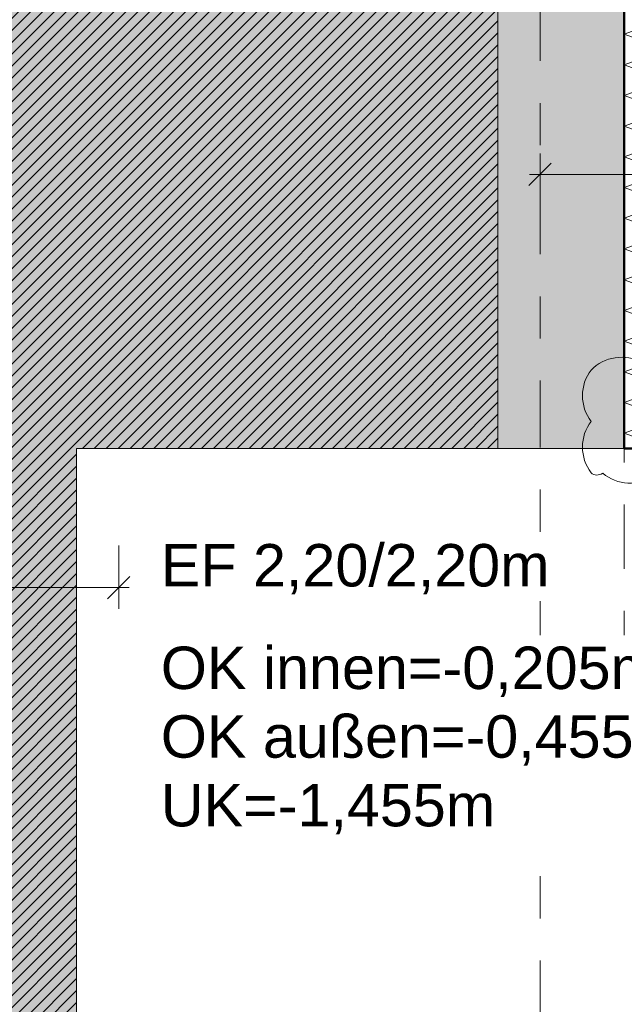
# Model space of a CAD drawing. Header units: metres. Extents: x -273 to 6, y -183 to 13.
# Tile 230 of 256: x -75.91 to -74.47, y -28.42 to -26.08. Entities that reach past the tile are written whole.
import ezdxf

# ---------------------------------------------------------------- set-up
doc = ezdxf.new("R2010")
doc.units = ezdxf.units.M
doc.header["$LTSCALE"] = 0.05
doc.header["$PDMODE"] = 1
doc.header["$PDSIZE"] = -2
doc.linetypes.add('ISO-02 Strichlinie', pattern=[3.81, 3.048, -0.762])
doc.linetypes.add('Linienart-53', pattern=[5.291531, 3.175, -1.058062, 0.352704, -0.705764])
doc.layers.get('0').update_dxf_attribs({"lineweight": 25})
for name, color, linetype, lineweight, true_color in [('00 -Bauelemente -Dämmung innen', 7, 'Continuous', 9, 0xff7fe6), ('30 -32 Gründung- 2 Flachgründungen u. Bodenplatten', 7, 'Continuous', 9, 0xff6633), ('30 -32 Gründung-4 Frostschürze', 7, 'Continuous', 9, 0x66aaff), ('70 -72 Beschriftung- 1 Beschriftung allgemein', 7, 'Continuous', 9, 0xff6633), ('70 -76 Bemaßung- 2 Allgemein', 7, 'Continuous', 5, 0x6666cc), ('70 -77 Revision- 2 Wolken', 7, 'Continuous', 18, 0x944cff)]:
    doc.layers.add(name, color=color, linetype=linetype, lineweight=lineweight, true_color=true_color)
for name, color, linetype, lineweight in [('30 -35 Decken- 2 Beläge- Dämmung', 7, 'Continuous', 9), ('70 -71 Achsen- 1 Gebäudeachsen', 7, 'Linienart-53', 18), ('Keine', 7, 'Continuous', 9)]:
    doc.layers.add(name, color=color, linetype=linetype, lineweight=lineweight)
doc.styles.add('Arial', font='arial.ttf')
doc.dimstyles.new('k+k_klein', dxfattribs={"dimtxt": 0.100689, "dimasz": 0.05302, "dimexe": 0.05, "dimexo": 0.15, "dimgap": 0.005, "dimtad": 1, "dimdec": 3, "dimtxsty": 'Arial', "dimblk": 'VW_SLASH-2', "dimblk1": 'VW_SLASH-2', "dimblk2": 'VW_SLASH-2', "dimcen": 0, "dimdle": 0.025, "dimadec": 3, "dimazin": 0, "dimtfac": 0.75, "dimtdec": 3, "dimtix": 1, "dimtmove": 0, "dimatfit": 0, "dimldrblk": 'VW_FILLEDARROW', "dimfxl": 0.1, "dimfxlon": 1, "dimfrac": 2, "dimtolj": 1, "dimarcsym": 0})

# ---------------------------------------------------------------- blocks, each defined once
blk = doc.blocks.new('_Achsen (3D)')
at = {"layer": '70 -71 Achsen- 1 Gebäudeachsen', "transparency": 33554687}
blk.add_line((-74.671, 3.8), (-74.671, -46.172), dxfattribs=at)
blk = doc.blocks.new('Gruppe-2398')
at = {"layer": '30 -32 Gründung- 2 Flachgründungen u. Bodenplatten', "flags": 128}
blk.add_lwpolyline([(-75.771, -27.097), (-73.571, -27.097), (-73.571, -29.297), (-75.771, -29.297)], close=True, dxfattribs=at)
at = {"color": 255}
for points in [[(-75.571, -27.4593), (-74.6426, -27.4593), (-74.6426, -27.297), (-75.571, -27.297)], [(-75.571, -28.0273), (-74.3798, -28.0273), (-74.3798, -27.5405), (-75.571, -27.5405)]]:
    blk.add_wipeout(points, dxfattribs=at).dxf.layer = '70 -72 Beschriftung- 1 Beschriftung allgemein'
at = {"layer": '70 -72 Beschriftung- 1 Beschriftung allgemein', "char_height": 0.100689, "attachment_point": 1, "line_spacing_factor": 0.970891, "style": 'Arial'}
for s, insert in [('EF 2,20/2,20m', (-75.571, -27.3241)), ('OK innen=-0,205m\\POK außen=-0,455\\PUK=-1,455m', (-75.571, -27.5675))]:
    blk.add_mtext(s, dxfattribs=dict(at, insert=insert))
blk = doc.blocks.new('Gruppe-2399')
at = {"color": 255, "linetype": 'Continuous', "lineweight": 5}
blk.add_wipeout([(-74.371, -27.097), (-74.371, -24.047), (-74.471, -24.047), (-74.471, -27.097)], dxfattribs=at).dxf.layer = '00 -Bauelemente -Dämmung innen'
blk = doc.blocks.new('Gruppe-2400')
at = {"layer": '00 -Bauelemente -Dämmung innen', "color": 7, "transparency": 33554687, "flags": 128}
blk.add_lwpolyline([(-74.371, -27.097), (-74.471, -27.0606), (-74.371, -27.0242), (-74.471, -26.9879), (-74.371, -26.9515), (-74.471, -26.9151), (-74.371, -26.8787), (-74.471, -26.8423), (-74.371, -26.8059), (-74.471, -26.7695), (-74.371, -26.7331), (-74.471, -26.6967), (-74.371, -26.6603), (-74.471, -26.6239), (-74.371, -26.5875), (-74.471, -26.5511), (-74.371, -26.5147), (-74.471, -26.4783), (-74.371, -26.4419), (-74.471, -26.4055), (-74.371, -26.3691), (-74.471, -26.3327), (-74.371, -26.2963), (-74.471, -26.2599), (-74.371, -26.2235), (-74.471, -26.1871), (-74.371, -26.1507), (-74.471, -26.1143), (-74.371, -26.0779)], dxfattribs=at)
blk = doc.blocks.new('Gruppe-2401')
at = {"layer": '00 -Bauelemente -Dämmung innen', "color": 7, "linetype": 'Continuous', "lineweight": 9, "transparency": 33554687}
blk.add_line((-74.471, -27.097), (-74.371, -27.097), dxfattribs=at)
blk = doc.blocks.new('Gruppe-2403')
at = {"color": 7, "transparency": 33554687}
blk.add_blockref('Gruppe-2401', (0, 0), dxfattribs=at)
blk = doc.blocks.new('Gruppe-2404')
at = {"layer": '00 -Bauelemente -Dämmung innen', "color": 7, "linetype": 'Continuous', "lineweight": 9, "transparency": 33554687}
blk.add_line((-74.471, -24.047), (-74.471, -27.097), dxfattribs=at)
blk = doc.blocks.new('Gruppe-2406')
at = {"color": 7, "transparency": 33554687}
blk.add_blockref('Gruppe-2404', (0, 0), dxfattribs=at)
blk = doc.blocks.new('Gruppe-2407')
at = {"layer": '00 -Bauelemente -Dämmung innen', "color": 7}
blk.add_blockref('Gruppe-2399', (0, 0), dxfattribs=at)
at = {"color": 7, "transparency": 33554687}
for name in ['Gruppe-2403', 'Gruppe-2406']:
    blk.add_blockref(name, (0, 0), dxfattribs=at)
at = {"layer": '00 -Bauelemente -Dämmung innen', "color": 7, "transparency": 33554687}
blk.add_blockref('Gruppe-2400', (0, 0), dxfattribs=at)
blk = doc.blocks.new('Gruppe-2408')
at = {"layer": '00 -Bauelemente -Dämmung innen', "color": 7, "transparency": 33554687}
blk.add_blockref('Gruppe-2407', (0, 0), dxfattribs=at)
at = {"layer": '00 -Bauelemente -Dämmung innen', "color": 0, "flags": 1}
for tag in ['prm0_value', 'prm1_value', 'prm2_value', 'prm3_value', 'prm4_value', 'prm5_value', 'prm6_value', 'IFC_UUID', 'instanceID', 'prm0_name', 'prm0_type', 'prm1_name', 'prm1_type', 'prm2_name', 'prm2_type', 'prm3_name', 'prm3_type', 'prm4_name', 'prm4_type', 'prm5_name', 'prm5_type', 'prm6_name', 'prm6_type']:
    blk.add_attdef(tag, (-74.471, -27.097), '', height=0.00018, dxfattribs=at)
blk = doc.blocks.new('Gruppe-2683')
at = {"layer": '70 -77 Revision- 2 Wolken', "transparency": 33554687, "flags": 128}
blk.add_lwpolyline([(-74.55, -27.155, -0.162278), (-74.5703, -27.094, -0.162278), (-74.55, -27.0331, -0.162278), (-74.5703, -26.9721, -0.162278), (-74.55, -26.9112, -0.162278), (-74.4928, -26.882, -0.162278), (-74.4294, -26.893, -0.162278), (-74.3684, -26.8728, -0.162278), (-74.3075, -26.8932, -0.162278), (-74.2465, -26.873, -0.162278), (-74.1856, -26.8934, -0.162278), (-74.1246, -26.8732, -0.162278), (-74.0637, -26.8937, -0.162278), (-74.0027, -26.8735, -0.162278), (-73.9418, -26.8939, -0.162278), (-73.8808, -26.8737, -0.162278), (-73.8198, -26.8941, -0.162278), (-73.7588, -26.8739, -0.162278), (-73.6979, -26.8943, -0.162278), (-73.6369, -26.8741, -0.162278), (-73.576, -26.8946, -0.162278), (-73.515, -26.8744, -0.162278), (-73.4541, -26.8948, -0.162278), (-73.3919, -26.8784, -0.162278), (-73.3324, -26.9027, -0.162278), (-73.3124, -26.9637, -0.162278), (-73.3331, -27.0246, -0.162278), (-73.3131, -27.0857, -0.162278), (-73.3338, -27.1465, -0.162278), (-73.3138, -27.2076, -0.162278), (-73.3345, -27.2684, -0.162278), (-73.3145, -27.3295, -0.162278), (-73.3352, -27.3903, -0.162278), (-73.3152, -27.4514, -0.162278), (-73.3359, -27.5122, -0.162278), (-73.3159, -27.5733, -0.162278), (-73.3366, -27.6342, -0.162278), (-73.3166, -27.6952, -0.162278), (-73.3373, -27.7561, -0.162278), (-73.3173, -27.8172, -0.162278), (-73.338, -27.878, -0.162278), (-73.3201, -27.9397, -0.162278), (-73.3429, -27.9998, -0.162278), (-73.404, -28.0196, -0.162278), (-73.4648, -27.9988, -0.162278), (-73.5259, -28.0186, -0.162278), (-73.5867, -27.9978, -0.162278), (-73.6503, -27.9885, -0.162278), (-73.6956, -27.9429, -0.162278), (-73.7139, -27.8813, -0.162278), (-73.6916, -27.821, -0.162278), (-73.7099, -27.7594, -0.162278), (-73.6875, -27.6992, -0.162278), (-73.7058, -27.6376, -0.162278), (-73.6835, -27.5773, -0.162278), (-73.7018, -27.5157, -0.162278), (-73.6795, -27.4554, -0.162278), (-73.6978, -27.3939, -0.162278), (-73.6755, -27.3336, -0.162278), (-73.6937, -27.272, -0.162278), (-73.6714, -27.2117, -0.162278), (-73.7349, -27.2218, -0.162278), (-73.7917, -27.1917, -0.162278), (-73.8536, -27.209, -0.162278), (-73.9135, -27.1858, -0.162278), (-73.9753, -27.2031, -0.162278), (-74.0352, -27.1799, -0.162278), (-74.0971, -27.1973, -0.162278), (-74.157, -27.174, -0.162278), (-74.2189, -27.1914, -0.162278), (-74.2788, -27.1681, -0.162278), (-74.3407, -27.1855, -0.162278), (-74.4006, -27.1622, -0.162278), (-74.4624, -27.1796, -0.162278), (-74.5223, -27.1563, -0.162278), (-74.5364, -27.1603, -0.162278), (-74.55, -27.155)], format="xyb", close=True, dxfattribs=at)
blk = doc.blocks.new('_FU_2D LP5 (2D)')
at = {"layer": '30 -35 Decken- 2 Beläge- Dämmung', "linetype": 'Continuous', "lineweight": 18, "true_color": 0xd9d9d9}
h = blk.add_hatch(dxfattribs=at)
h.set_pattern_fill('Schraffur grau', color=254, style=0, pattern_type=2)
h.set_pattern_definition([(45, (-88.613402, -25.839444), (0.014142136, -0.014142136), [])])
h.paths.add_polyline_path([(-75.77099996, -21.84704198), (-74.77099996, -21.84704198), (-74.77099996, -20.54704198), (-75.67099996, -20.54704198), (-75.67099996, -14.84704198), (-79.77099996, -14.84704198), (-79.77099996, -29.09704198), (-80.92099996, -29.09704198), (-80.92099996, -29.93902719), (-80.92109109, -29.93902719), (-80.92109109, -33.19704198), (-84.92099996, -33.19704198), (-84.92099996, -29.93902719), (-84.92109109, -29.93902719), (-84.92109109, -29.09704198), (-89.17099996, -29.09704198), (-89.17099996, -33.19704198), (-93.17109109, -33.19704198), (-93.17109109, -29.09704198), (-98.82099996, -29.09704198), (-98.82099996, -34.09704198), (-75.67099996, -34.09704198), (-75.67099996, -30.59704198), (-73.67099996, -30.59704198), (-73.67099996, -35.19704198), (-74.57099996, -35.19704198), (-74.57099996, -38.67204198), (-73.89599996, -38.67204198), (-73.89599996, -39.34704198), (-67.52099996, -39.34704198), (-67.52099996, -38.34704198), (-65.32099996, -38.34704198), (-65.32099996, -39.34704198), (-59.27099996, -39.34704198), (-59.27099996, -38.34704198), (-57.07099996, -38.34704198), (-57.07099996, -39.34704198), (-50.67099996, -39.34704198), (-50.67099996, -28.29704198), (-56.92099996, -28.29704198), (-56.92099996, -32.44704198), (-59.42099996, -32.44704198), (-59.42099996, -28.29704198), (-65.17099996, -28.29704198), (-65.17099996, -32.44704198), (-67.67099996, -32.44704198), (-67.67099996, -28.29704198), (-73.57099996, -28.29704198), (-73.57099996, -29.29704198), (-75.77099996, -29.29704198), (-75.77099996, -27.09704198), (-74.77099996, -27.09704198), (-74.77099996, -24.04704198), (-75.77099996, -24.04704198)])
at = {"layer": 'Keine', "linetype": 'Continuous', "lineweight": 0, "transparency": 33554511}
h = blk.add_hatch(color=43, dxfattribs=at)
h.paths.add_polyline_path([(-75.67109109, -30.59704198), (-73.67099996, -30.59704198), (-73.67099996, -35.19704198), (-74.57099996, -35.19704198), (-74.57099996, -38.67204198), (-73.89599996, -38.67204198), (-73.89599996, -39.34704198), (-67.52099996, -39.34704198), (-67.52099996, -38.34704198), (-65.32099996, -38.34704198), (-65.32099996, -39.34704198), (-59.27099996, -39.34704198), (-59.27099996, -38.34704198), (-57.07099996, -38.34704198), (-57.07099996, -39.34704198), (-50.67099996, -39.34704198), (-50.67099996, -28.29704198), (-56.92099996, -28.29704198), (-56.92099996, -32.44704198), (-59.42099996, -32.44704198), (-59.42099996, -28.29704198), (-65.17099996, -28.29704198), (-65.17099996, -32.44704198), (-67.67099996, -32.44704198), (-67.67099996, -28.29704198), (-73.57099996, -28.29704198), (-73.57099996, -29.29704198), (-75.77099996, -29.29704198), (-75.77099996, -27.09704198), (-74.77099996, -27.09704198), (-74.77099996, -24.04704198), (-75.77099996, -24.04704198), (-75.77099996, -21.84704198), (-74.77099996, -21.84704198), (-74.77099996, -20.54704198), (-75.67109109, -20.54704198), (-75.67109109, -10.69704198), (-75.42109109, -10.69704198), (-75.42109109, -9.44704198), (-81.42109109, -9.44704198), (-81.42109109, -13.94704198), (-84.42109109, -13.94704198), (-84.42109109, -6.44704198), (-81.95609109, -6.44704198), (-81.95609109, -3.29008264), (-84.69599996, -3.29008264), (-84.69599996, -0.54704198), (-88.07099996, -0.54704198), (-88.07099996, -2.44704198), (-89.37099996, -2.44704198), (-89.37099996, -0.54704198), (-89.57099996, -0.54704198), (-89.57099996, -2.89008719), (-92.77099996, -2.89008719), (-92.77099996, -0.54704198), (-93.72109109, -0.54704198), (-93.72109109, -8.09704198), (-92.67109109, -8.09704198), (-92.67109109, -6.44704198), (-89.67109109, -6.44704198), (-89.67109109, -13.94704198), (-92.67109109, -13.94704198), (-92.67109109, -9.29704198), (-98.82109109, -9.29704198), (-98.82109109, -11.09704198), (-94.09609109, -11.09704198), (-94.09609109, -23.54704198), (-98.82109109, -23.54704198), (-98.82109109, -34.09704198), (-75.67109109, -34.09704198)])
h.paths.add_polyline_path([(-89.17109109, -33.19704198), (-93.17109109, -33.19704198), (-93.17109109, -29.19704198), (-89.17109109, -29.19704198)])
h.paths.add_polyline_path([(-84.92109109, -29.19704198), (-80.92109109, -29.19704198), (-80.92109109, -33.19704198), (-84.92109109, -33.19704198)])
h.paths.add_polyline_path([(-85.12109109, -17.39704198), (-80.72109109, -17.39704198), (-80.72109109, -25.49704198), (-85.12109109, -25.49704198)])
h.paths.add_polyline_path([(-88.97109109, -25.49704198), (-93.37109109, -25.49704198), (-93.37109109, -17.39704198), (-88.97109109, -17.39704198)])
at = {"layer": '30 -32 Gründung- 2 Flachgründungen u. Bodenplatten', "linetype": 'ISO-02 Strichlinie', "flags": 128}
blk.add_lwpolyline([(-73.57099996, -27.99704198), (-74.47099996, -27.99704198), (-74.47099996, -27.09704198)], dxfattribs=at)
at = {"layer": '30 -35 Decken- 2 Beläge- Dämmung', "flags": 128}
blk.add_lwpolyline([(-75.77099996, -29.29704198), (-75.77099996, -27.09704198), (-74.77099996, -27.09704198), (-74.77099996, -24.04704198), (-75.77099996, -24.04704198), (-75.77099996, -21.84704198), (-74.77099996, -21.84704198), (-74.77099996, -20.54704198), (-75.67099996, -20.54704198), (-75.67099996, -14.84704198), (-79.77099996, -14.84704198), (-79.77099996, -29.09704198)], dxfattribs=at)
at = {"layer": 'Keine', "flags": 128}
blk.add_lwpolyline([(-75.77099996, -29.29704198), (-75.77099996, -27.09704198), (-74.77099996, -27.09704198), (-74.77099996, -24.04704198), (-75.77099996, -24.04704198), (-75.77099996, -21.84704198), (-74.77099996, -21.84704198), (-74.77099996, -20.54704198), (-75.67109109, -20.54704198), (-75.67109109, -10.69704198), (-75.42109109, -10.69704198), (-75.42109109, -9.44704198), (-81.42109109, -9.44704198), (-81.42109109, -13.94704198), (-84.42109109, -13.94704198), (-84.42109109, -6.44704198), (-81.95609109, -6.44704198), (-81.95609109, -3.29008264), (-84.69599996, -3.29008264), (-84.69599996, -0.54704198), (-88.07099996, -0.54704198)], dxfattribs=at)
at = {"layer": '30 -32 Gründung- 2 Flachgründungen u. Bodenplatten', "color": 7}
blk.add_blockref('Gruppe-2398', (0, 0), dxfattribs=at)
at = {"layer": '00 -Bauelemente -Dämmung innen', "color": 7}
blk.add_blockref('Gruppe-2408', (0, 0), dxfattribs=at)
at = {"layer": '30 -32 Gründung-4 Frostschürze', "linetype": 'Continuous', "lineweight": 0, "transparency": 33554534}
blk.add_hatch(color=161, dxfattribs=at).paths.add_polyline_path([(-74.47099996, -24.04704198), (-74.47099996, -27.09704198), (-74.77099996, -27.09704198), (-74.77099996, -24.04704198)])
at = {"layer": '30 -32 Gründung-4 Frostschürze', "flags": 128}
blk.add_lwpolyline([(-74.47099996, -24.04704198), (-74.47099996, -27.09704198), (-74.77099996, -27.09704198), (-74.77099996, -24.04704198)], close=True, dxfattribs=at)
at = {"layer": '70 -72 Beschriftung- 1 Beschriftung allgemein', "color": 103, "lineweight": 50, "true_color": 0x66cc7f, "flags": 128}
blk.add_lwpolyline([(-67.67099996, -27.99704198), (-73.57099996, -27.99704198), (-73.57099996, -27.09704198), (-74.47099996, -27.09704198), (-74.47099996, -24.04704198), (-73.57099996, -24.04704198), (-73.57099996, -21.84704198), (-74.47099996, -21.84704198), (-74.47099996, -20.54704198), (-73.67099996, -20.54704198), (-73.67099996, -20.14704198), (-68.12099996, -20.14704198)], dxfattribs=at)
at = {"layer": '70 -77 Revision- 2 Wolken'}
blk.add_blockref('Gruppe-2683', (0, 0), dxfattribs=at)
blk = doc.blocks.new('VW_SLASH-2')
at = {"color": 0, "linetype": 'ByBlock', "lineweight": -2, "transparency": 16777216}
blk.add_line((0.472, 0), (-1, 0), dxfattribs=at)
at = {"color": 0, "lineweight": 5, "transparency": 16777216, "flags": 128}
blk.add_lwpolyline([(0.5, 0.5), (-0.5, -0.5)], dxfattribs=at)
blk = doc.blocks.new('*D3818')
at = {"layer": '70 -76 Bemaßung- 2 Allgemein', "color": 0, "lineweight": -2}
for p, q in [((-74.671, -26.547), (-74.671, -26.397)), ((-73.571, -26.547), (-73.571, -26.397)), ((-73.624, -26.447), (-74.618, -26.447))]:
    blk.add_line(p, q, dxfattribs=at)
at = {"layer": 'Defpoints', "color": 0}
for p in [(-74.671, -26.447), (-73.571, -27.097), (-74.671, -28.0145)]:
    blk.add_point(p, dxfattribs=at)
at = {"layer": '70 -76 Bemaßung- 2 Allgemein', "color": 0, "lineweight": -2, "xscale": 0.05302001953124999, "yscale": 0.05302001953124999, "zscale": 0.05302001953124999, "rotation": 180}
blk.add_blockref('VW_SLASH-2', (-74.671, -26.447), dxfattribs=at)
at = {"layer": '70 -76 Bemaßung- 2 Allgemein', "color": 0, "lineweight": -2, "xscale": 0.05302001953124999, "yscale": 0.05302001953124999, "zscale": 0.05302001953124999}
blk.add_blockref('VW_SLASH-2', (-73.571, -26.447), dxfattribs=at)
at = {"layer": '70 -76 Bemaßung- 2 Allgemein', "color": 0, "insert": (-74.121, -26.3816), "char_height": 0.10069, "attachment_point": 5, "style": 'Arial'}
blk.add_mtext('\\A1;1,10', dxfattribs=at)
blk = doc.blocks.new('VW_FILLEDARROW')
at = {"linetype": 'Continuous', "lineweight": 0, "transparency": 16777216}
blk.add_hatch(color=0, dxfattribs=at).paths.add_polyline_path([(-2.829, 0.758), (0, 0), (-2.829, -0.758)])
at = {"color": 0, "lineweight": 5, "transparency": 16777216, "flags": 128}
blk.add_lwpolyline([(-2.829, 0.758), (0, 0), (-2.829, -0.758)], close=True, dxfattribs=at)
blk = doc.blocks.new('*D3911')
at = {"layer": '70 -76 Bemaßung- 2 Allgemein', "color": 0, "lineweight": -2}
for p, q in [((-79.771, -27.3275), (-79.771, -27.4775)), ((-75.671, -27.3275), (-75.671, -27.4775)), ((-75.724, -27.4275), (-79.718, -27.4275))]:
    blk.add_line(p, q, dxfattribs=at)
at = {"layer": 'Defpoints', "color": 0}
for p in [(-79.771, -26.9148), (-75.671, -26.9148), (-79.771, -27.4275)]:
    blk.add_point(p, dxfattribs=at)
at = {"layer": '70 -76 Bemaßung- 2 Allgemein', "color": 0, "lineweight": -2, "xscale": 0.05302001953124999, "yscale": 0.05302001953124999, "zscale": 0.05302001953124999, "rotation": 180}
blk.add_blockref('VW_SLASH-2', (-79.771, -27.4275), dxfattribs=at)
at = {"layer": '70 -76 Bemaßung- 2 Allgemein', "color": 0, "lineweight": -2, "xscale": 0.05302001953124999, "yscale": 0.05302001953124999, "zscale": 0.05302001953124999}
blk.add_blockref('VW_SLASH-2', (-75.671, -27.4275), dxfattribs=at)
at = {"layer": '70 -76 Bemaßung- 2 Allgemein', "color": 0, "insert": (-77.721, -27.362), "char_height": 0.10069, "attachment_point": 5, "style": 'Arial'}
blk.add_mtext('\\A1;4,10', dxfattribs=at)
blk = doc.blocks.new('Gruppe-2824')
at = {"layer": '70 -76 Bemaßung- 2 Allgemein'}
dim = blk.add_linear_dim(base=(-74.67099996, -26.44704198), p1=(-73.57099996, -27.09704198), p2=(-74.67099996, -28.01449172), text='1,10', dimstyle='k+k_klein', override={"dimtxt": 0.100689, "dimgap": 0.005, "dimdec": 8, "dimpost": '<>', "dimtxsty": 'Arial', "dimtmove": 2}, dxfattribs=at)
dim.commit()
dim.dimension.update_dxf_attribs({"geometry": '*D3818', "text_midpoint": (-74.12099996, -26.38157844)})
blk = doc.blocks.new('_FU_2D Bemaßung_ Beschriftung (3D)')
at = {"layer": '70 -76 Bemaßung- 2 Allgemein'}
blk.add_blockref('Gruppe-2824', (0, 0), dxfattribs=at)
dim = blk.add_linear_dim(base=(-79.77099996, -27.42749589), p1=(-75.67099996, -26.91479975), p2=(-79.77099996, -26.91479975), text='4,10', dimstyle='k+k_klein', override={"dimtxt": 0.100689, "dimgap": 0.005, "dimdec": 8, "dimpost": '<>', "dimtxsty": 'Arial', "dimtmove": 2}, dxfattribs=at)
dim.commit()
dim.dimension.update_dxf_attribs({"geometry": '*D3911', "text_midpoint": (-77.72099996, -27.36203235)})

msp = doc.modelspace()

# ---------------------------------------------------------------- block references
at = {"layer": 'Keine', "color": 1}
msp.add_blockref('_Achsen (3D)', (0, 0), dxfattribs=at)

# ---------------------------------------------------------------- next in the draw order: block references
msp.add_blockref('_FU_2D LP5 (2D)', (0, 0), dxfattribs=at)

# ---------------------------------------------------------------- next in the draw order: block references
msp.add_blockref('_FU_2D Bemaßung_ Beschriftung (3D)', (0, 0), dxfattribs=at)

doc.saveas('drawing.dxf')
